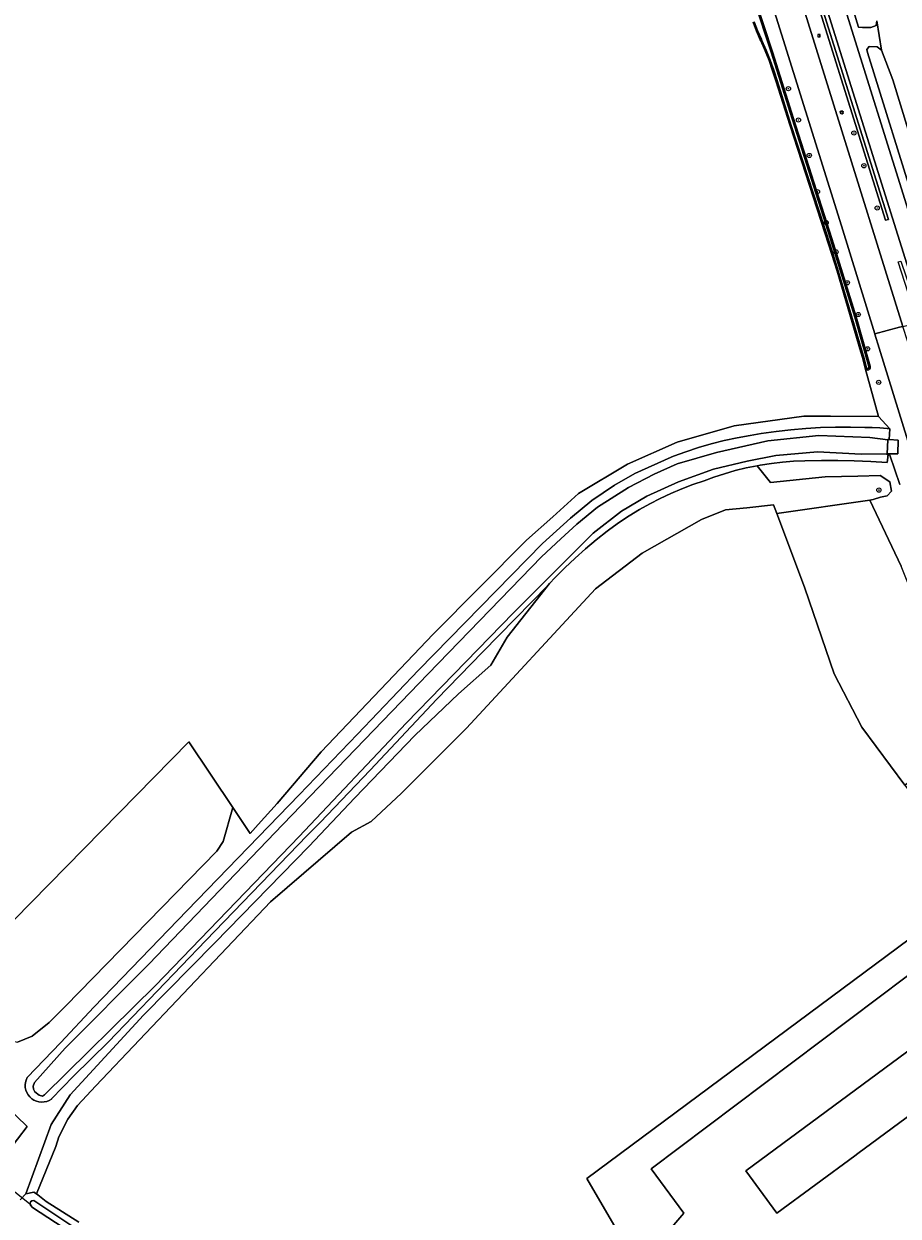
# Model space of a CAD drawing. Header units: metres. Extents: x 168032 to 180145, y 382923 to 399665.
# Tile 206 of 256: x 170911 to 171078, y 396004 to 396230. Entities that reach past the tile are written whole.
import ezdxf
from ezdxf.enums import TextEntityAlignment as Align

# ---------------------------------------------------------------- set-up
doc = ezdxf.new("R2010")
doc.units = ezdxf.units.M
doc.layers.get('0').update_dxf_attribs({"color": 8, "lineweight": 18})
for name, color, linetype, lineweight in [('B-WE-GR-BEPLANTING_CULTUUR_BOSPLANTSOEN-GV', 8, 'Continuous', 18), ('B-WE-GR-BOOM-S', 8, 'Continuous', 18), ('B-WE-GR-BOS_LOOF-GV', 8, 'Continuous', 18), ('B-WE-GR-BOUWLAND-GV', 8, 'Continuous', 18), ('B-WE-GR-GROENVOORZIENING-GV', 8, 'Continuous', 18), ('B-WE-GR-HAAG-GV', 8, 'Continuous', 18), ('B-WE-IE-MEUBILAIR_WEGMEUBILAIR-S', 8, 'Continuous', 25), ('B-WE-KL-ET_LS_OV_LICHTMAST-S', 8, 'Continuous', 18), ('B-WE-KW-KUNSTWERK_DUIKER-G', 8, 'Continuous', 18), ('B-WE-KW-KUNSTWERK_STUW-GV', 8, 'Continuous', 18), ('B-WE-OG-BEBOUWING-GV', 8, 'Continuous', 18), ('B-WE-OG-TERREIN_CULTUURSCHEIDING-GV', 8, 'Continuous', 18), ('B-WE-OG-TERREIN_ERF-GV', 8, 'Continuous', 18), ('B-WE-OG-WATER_GREPPEL-GV', 8, 'Continuous', 18), ('B-WE-OG-WATER_SLOOT-GV', 8, 'Continuous', 18), ('B-WE-OG-WEG-GV', 8, 'Continuous', 18), ('B-WE-VH-VERHARDING_ASFALT-GV', 8, 'Continuous', 18)]:
    doc.layers.add(name, color=color, linetype=linetype, lineweight=lineweight)
doc.styles.add('NLCS-ISO', font='NLCS-ISO.ttf')

# ---------------------------------------------------------------- blocks, each defined once
blk = doc.blocks.new('SIE-WEG_VERKEERSBORD-SO')
at = {"color": 0, "linetype": 'ByBlock', "lineweight": 18}
blk.add_lwpolyline([(-1.125, -1.125), (1.125, -1.125), (1.125, 1.125), (-1.125, 1.125)], close=True, dxfattribs=at)
at = {"color": 0, "linetype": 'ByBlock', "lineweight": 18, "style": 'NLCS-ISO'}
blk.add_text('vb', height=1.5, dxfattribs=at).set_placement((0, 0), align=Align.MIDDLE_CENTER)
blk = doc.blocks.new('SKL-ET_OV_LICHTMAST-SO')
at = {"color": 0, "linetype": 'ByBlock', "lineweight": 18}
for points in [[(-1.2, 0), (-2, 0)], [(-1.4, 1.4), (-0.9, 0.9)], [(0, 2), (0, 1.2)], [(0.9, 0.9), (1.4, 1.4)], [(2, 0), (1.2, 0)], [(-1.4, -1.4), (-0.9, -0.9)], [(0, -1.2), (0, -2)], [(0.9, -0.9), (1.4, -1.4)]]:
    blk.add_lwpolyline(points, dxfattribs=at)
blk.add_circle((0, 0), 1, dxfattribs=at)
blk = doc.blocks.new('SGR-BOOM_01-SO')
at = {"linetype": 'ByBlock', "lineweight": 18}
h = blk.add_hatch(color=0, dxfattribs=at)
h.dxf.hatch_style = 1
edge = h.paths.add_edge_path()
edge.add_arc((0, 0), 0.25, 0, 360)
at = {"color": 0, "linetype": 'ByBlock', "lineweight": 18}
for radius in [2, 0.25]:
    blk.add_circle((0, 0), radius, dxfattribs=at)

msp = doc.modelspace()

# ---------------------------------------------------------------- linework, layer by layer
at = {"layer": 'B-WE-GR-BEPLANTING_CULTUUR_BOSPLANTSOEN-GV', "flags": 128}
msp.add_lwpolyline([(171078.042, 396142.746), (171076.16, 396148.326), (171075.843, 396148.342), (171075.655, 396146.904), (171072.529, 396147.084), (171069.397, 396147.205), (171066.261, 396147.268), (171063.123, 396147.274), (171059.986, 396147.221), (171057.853, 396147.151), (171055.73, 396146.984), (171053.615, 396146.738), (171051.511, 396146.412), (171050.9, 396146.302), (171053.456, 396143.127), (171063.831, 396144.19), (171070.043, 396144.318), (171074.312, 396144.427), (171076.154, 396143.228), (171076.505, 396141.476), (171075.65, 396140.594), (171074.373, 396140.327), (171072.964, 396139.874), (171072.344, 396139.721), (171078.323, 396127.203)], dxfattribs=at)
msp.add_lwpolyline([(171054.637, 396137.223), (171072.344, 396139.721), (171072.964, 396139.874), (171074.373, 396140.327), (171075.65, 396140.594), (171076.505, 396141.476), (171076.154, 396143.228), (171074.312, 396144.427), (171070.043, 396144.318), (171063.831, 396144.19), (171053.456, 396143.127), (171050.9, 396146.302), (171048.815, 396145.874), (171046.746, 396145.369), (171044.699, 396144.786), (171042.674, 396144.126), (171040.81, 396143.443), (171038.682, 396142.711), (171036.581, 396141.904), (171034.511, 396141.023), (171032.473, 396140.068), (171030.47, 396139.042), (171028.505, 396137.945), (171026.58, 396136.779), (171024.698, 396135.546), (171022.86, 396134.246), (171022.345, 396133.863), (171020.263, 396132.214), (171018.232, 396130.504), (171016.254, 396128.733), (171014.329, 396126.904), (171012.461, 396125.017), (171011.408, 396123.901), (171003.368, 396113.678), (171000.233, 396108.374), (170994.054, 396102.897), (170985.803, 396094.953), (170974.377, 396083.111), (170965.598, 396073.858), (170947.732, 396055.551), (170934.157, 396041.806), (170920.204, 396026.651), (170916.605, 396021.001), (170911.732, 396007.801), (170913.287, 396008.141), (170913.793, 396007.807), (170917.477, 396016.796), (170918.047, 396018.645), (170919.776, 396022.009), (170921.566, 396024.622), (170925.095, 396028.33), (170958.291, 396063.35), (170973.754, 396076.574), (170977.443, 396078.607), (170983.251, 396084.015), (170995.626, 396096.397), (171020.167, 396122.87), (171029.037, 396129.691), (171040.305, 396136.08), (171044.876, 396137.901), (171048.933, 396138.288), (171053.996, 396138.848)], close=True, dxfattribs=at)
at = {"layer": 'B-WE-GR-BOS_LOOF-GV', "flags": 128}
msp.add_lwpolyline([(170949.284, 396074.852), (170951.143, 396081.295), (170942.788, 396093.798), (170902.801, 396053.143), (170904.583, 396048.17), (170906.717, 396046.841), (170907.651, 396043.562), (170907.212, 396040.525), (170907.134, 396039.093), (170907.949, 396037.169), (170910.148, 396036.657), (170912.951, 396037.818), (170916.193, 396040.397), (170919.282, 396043.475), (170948.093, 396072.999)], close=True, dxfattribs=at)
at = {"layer": 'B-WE-GR-BOUWLAND-GV', "flags": 128}
for points in [[(170902.801, 396053.143), (170942.788, 396093.798), (170951.143, 396081.295), (170954.458, 396076.334), (170955.985, 396078.067), (170959.584, 396082.029), (170967.945, 396091.88), (170989.283, 396114.273), (171007.022, 396132.158), (171012.003, 396136.592), (171016.946, 396141.027), (171026.216, 396146.625), (171035.703, 396150.806), (171046.547, 396153.891), (171059.768, 396155.713), (171064.894, 396155.749), (171073.998, 396155.635), (171071.491, 396164.841), (171070.933, 396166.889), (171070.658, 396167.901), (171066.105, 396183.284), (171064.578, 396188.251), (171057.167, 396210.963), (171054.456, 396219.504), (171053.849, 396221.441), (171053.168, 396223.353), (171052.414, 396225.237), (171051.588, 396227.091), (171051.476, 396227.329), (171050.766, 396228.968), (171050.13, 396230.637)], [(171073.652, 396230.914), (171074.588, 396225.345), (171076.706, 396219.687), (171082.296, 396201.476)], [(171079.004, 396085.553), (171070.848, 396096.6), (171065.553, 396106.686), (171060.005, 396122.986), (171054.956, 396136.413), (171054.637, 396137.223), (171053.996, 396138.848), (171048.933, 396138.288), (171044.876, 396137.901), (171040.305, 396136.08), (171029.037, 396129.691), (171020.167, 396122.87), (170995.626, 396096.397), (170983.251, 396084.015), (170977.443, 396078.607), (170973.754, 396076.574), (170958.291, 396063.35), (170925.095, 396028.33), (170921.566, 396024.622), (170919.776, 396022.009), (170918.047, 396018.645), (170917.477, 396016.796), (170913.793, 396007.807), (170914.054, 396007.635), (170915.626, 396006.338), (170921.831, 396002.44)], [(171040.343, 395973.286), (171018.532, 396010.745), (171084.048, 396059.376)]]:
    msp.add_lwpolyline(points, dxfattribs=at)
at = {"layer": 'B-WE-GR-GROENVOORZIENING-GV', "flags": 128}
msp.add_lwpolyline([(171031.231, 396335.52), (171030.711, 396335.379), (171075.354, 396193.003), (171075.873, 396193.144)], close=True, dxfattribs=at)
at = {"layer": 'B-WE-GR-HAAG-GV', "flags": 128}
msp.add_lwpolyline([(171031.231, 396335.52), (171030.711, 396335.379), (171075.354, 396193.003), (171075.873, 396193.144)], close=True, dxfattribs=at)
at = {"layer": 'B-WE-KW-KUNSTWERK_DUIKER-G', "flags": 128}
msp.add_lwpolyline([(170902.914, 396013.511), (170912.744, 396005.699)], dxfattribs=at)
at = {"layer": 'B-WE-KW-KUNSTWERK_STUW-GV', "flags": 128}
msp.add_lwpolyline([(171076.027, 396151.267), (171075.801, 396151.278), (171075.799, 396151.236), (171075.665, 396148.532), (171077.687, 396148.588), (171077.73, 396151.131)], close=True, dxfattribs=at)
at = {"layer": 'B-WE-OG-BEBOUWING-GV', "flags": 128}
msp.add_lwpolyline([(171090.869, 396030.845), (171094.88, 396033.835), (171090.489, 396039.72), (171088.899, 396041.851), (171087.787, 396041.022), (171084.895, 396038.865), (171048.739, 396012.155), (171054.681, 396004.111), (171069.497, 396015.056), (171070.075, 396015.483)], close=True, dxfattribs=at)
at = {"layer": 'B-WE-OG-TERREIN_CULTUURSCHEIDING-GV', "flags": 128}
for points in [[(171029.494, 396355.252), (171092.57, 396153.591)], [(171081.204, 396194.999), (171071.901, 396224.896), (171071.804, 396225.476), (171072.214, 396226.032), (171073.732, 396225.961), (171074.588, 396225.345), (171073.652, 396230.914), (171073.543, 396230.025), (171072.571, 396229.623), (171070.986, 396229.634), (171070.178, 396229.726), (171065.187, 396246.136)], [(170910.683, 396006.685), (170911.732, 396007.801), (170916.605, 396021.001), (170920.204, 396026.651), (170934.157, 396041.806), (170947.732, 396055.551), (170965.598, 396073.858), (170974.377, 396083.111), (170985.803, 396094.953), (170994.054, 396102.897), (171000.233, 396108.374), (171003.368, 396113.678), (171011.408, 396123.901), (171011.138, 396123.609), (170998.619, 396110.816), (170989.976, 396101.902), (170977.252, 396088.382), (170967.738, 396078.41), (170966.416, 396077.092), (170966.289, 396076.966), (170965.295, 396075.974), (170945.979, 396056.002), (170927.515, 396036.745), (170920.844, 396030.202), (170916.643, 396025.845), (170916.627, 396025.834), (170916.195, 396025.576), (170915.728, 396025.39), (170915.238, 396025.28), (170914.736, 396025.249), (170914.251, 396025.296), (170913.764, 396025.421), (170913.303, 396025.622), (170912.88, 396025.894), (170912.505, 396026.229), (170912.188, 396026.619), (170911.937, 396027.055), (170911.758, 396027.524), (170911.655, 396028.016), (170911.632, 396028.519), (170911.677, 396028.957), (170911.803, 396029.444), (170912.004, 396029.905), (170918.427, 396036.576), (170924.679, 396043.306), (170931.836, 396050.746), (170942.477, 396061.694), (170963.778, 396083.702), (170974.839, 396095.217), (170986.483, 396107.432), (171010.074, 396131.509), (171015.387, 396136.297), (171019.467, 396139.676), (171023.791, 396142.623), (171027.614, 396144.811), (171034.534, 396147.923), (171034.971, 396148.119), (171037.349, 396148.97), (171039.752, 396149.745), (171042.179, 396150.444), (171044.626, 396151.066), (171047.091, 396151.611), (171049.573, 396152.078), (171051.701, 396152.415), (171054.51, 396152.818), (171057.33, 396153.142), (171060.158, 396153.386), (171062.991, 396153.551), (171065.828, 396153.635), (171068.666, 396153.64), (171071.401, 396153.569), (171072.823, 396153.583), (171074.243, 396153.518), (171075.657, 396153.372), (171076.13, 396153.306), (171073.998, 396155.635), (171064.894, 396155.749), (171059.768, 396155.713), (171046.547, 396153.891), (171035.703, 396150.806), (171026.216, 396146.625), (171016.946, 396141.027), (171012.003, 396136.592), (171007.022, 396132.158), (170989.283, 396114.273), (170967.945, 396091.88), (170959.584, 396082.029), (170955.985, 396078.067), (170954.458, 396076.334), (170951.143, 396081.295), (170949.284, 396074.852), (170948.093, 396072.999), (170919.282, 396043.475), (170916.193, 396040.397), (170912.951, 396037.818), (170910.148, 396036.657)], [(171033.138, 395999.703), (171036.991, 396004.137), (171030.713, 396012.539), (171084.65, 396053.161), (171084.231, 396053.696), (171094.281, 396061.214), (171095.101, 396061.419), (171096.05, 396061.352), (171096.791, 396061.854), (171110.753, 396071.117), (171091.665, 396094.06), (171084.954, 396089.151), (171084.739, 396089.596), (171083.689, 396088.745), (171079.004, 396085.553), (171080.826, 396083.085), (171094.968, 396066.979), (171084.048, 396059.376), (171018.532, 396010.745), (171040.343, 395973.286)], [(170907.892, 396024.616), (170912.001, 396020.594), (170906.448, 396013.384)]]:
    msp.add_lwpolyline(points, dxfattribs=at)
at = {"layer": 'B-WE-OG-TERREIN_ERF-GV', "flags": 128}
for points in [[(171092.96, 396102.621), (171091.315, 396099.525), (171089.795, 396098.453), (171089.588, 396098.991), (171089.355, 396099.574), (171078.323, 396127.203), (171072.344, 396139.721), (171054.637, 396137.223), (171054.956, 396136.413), (171060.005, 396122.986), (171065.553, 396106.686), (171070.848, 396096.6), (171079.004, 396085.553), (171083.689, 396088.745), (171084.739, 396089.596), (171094.829, 396097.192), (171095.197, 396096.643)], [(171095.197, 396096.643), (171094.431, 396096.083), (171091.665, 396094.06), (171110.753, 396071.117), (171096.791, 396061.854), (171096.05, 396061.352), (171095.101, 396061.419), (171094.281, 396061.214), (171084.231, 396053.696), (171084.65, 396053.161), (171030.713, 396012.539), (171036.991, 396004.137), (171033.138, 395999.703)]]:
    msp.add_lwpolyline(points, dxfattribs=at)
msp.add_lwpolyline([(171088.899, 396041.851), (171090.489, 396039.72), (171094.88, 396033.835), (171090.869, 396030.845), (171070.075, 396015.483), (171069.497, 396015.056), (171054.681, 396004.111), (171048.739, 396012.155), (171084.895, 396038.865), (171087.787, 396041.022)], close=True, dxfattribs=at)
at = {"layer": 'B-WE-OG-WATER_GREPPEL-GV', "flags": 128}
msp.add_lwpolyline([(171065.187, 396246.136), (171070.178, 396229.726), (171070.986, 396229.634), (171072.571, 396229.623), (171073.543, 396230.025), (171073.652, 396230.914)], dxfattribs=at)
msp.add_lwpolyline([(171074.588, 396225.345), (171073.732, 396225.961), (171072.214, 396226.032), (171071.804, 396225.476), (171071.901, 396224.896), (171081.204, 396194.999), (171082.922, 396195.187), (171083.401, 396195.867), (171083.523, 396197.011), (171082.296, 396201.476), (171076.706, 396219.687)], close=True, dxfattribs=at)
at = {"layer": 'B-WE-OG-WATER_SLOOT-GV', "flags": 128}
for points in [[(171050.13, 396230.637), (171050.766, 396228.968), (171051.476, 396227.329), (171051.588, 396227.091), (171052.414, 396225.237), (171053.168, 396223.353), (171053.849, 396221.441), (171054.456, 396219.504), (171057.167, 396210.963), (171064.578, 396188.251), (171066.105, 396183.284), (171070.658, 396167.901), (171070.933, 396166.889), (171071.491, 396164.841), (171071.501, 396164.814), (171071.606, 396164.649), (171071.769, 396164.539), (171071.961, 396164.502), (171072.153, 396164.544), (171072.312, 396164.659), (171072.413, 396164.827), (171072.44, 396165.022), (171072.385, 396165.215), (171069.722, 396174.611), (171065.12, 396189.5), (171057.852, 396212.33), (171053.805, 396225.044), (171050.655, 396234.631)], [(171050.404, 396234.552), (171053.554, 396224.963), (171057.601, 396212.25), (171064.869, 396189.421), (171069.469, 396174.536), (171072.132, 396165.143), (171072.171, 396165.003), (171072.159, 396164.917), (171072.114, 396164.841), (171072.043, 396164.79), (171071.958, 396164.771), (171071.872, 396164.788), (171071.799, 396164.837), (171071.739, 396164.908), (171071.181, 396166.956), (171070.905, 396167.971), (171066.351, 396183.358), (171064.823, 396188.329), (171057.411, 396211.042), (171054.701, 396219.581), (171054.092, 396221.522), (171053.408, 396223.444), (171052.65, 396225.337), (171051.821, 396227.198), (171051.71, 396227.435), (171051.004, 396229.065), (171050.372, 396230.723)], [(171050.372, 396230.723), (171051.004, 396229.065), (171051.71, 396227.435), (171051.821, 396227.198), (171052.65, 396225.337), (171053.408, 396223.444), (171054.092, 396221.522), (171054.701, 396219.581), (171057.411, 396211.042), (171064.823, 396188.329), (171066.351, 396183.358), (171070.905, 396167.971), (171071.181, 396166.956), (171071.739, 396164.908), (171071.799, 396164.837), (171071.872, 396164.788), (171071.958, 396164.771), (171072.043, 396164.79), (171072.114, 396164.841), (171072.159, 396164.917), (171072.171, 396165.003), (171072.132, 396165.143), (171069.469, 396174.536), (171064.869, 396189.421), (171057.601, 396212.25), (171053.554, 396224.963), (171050.404, 396234.552)], [(170906.448, 396013.384), (170912.001, 396020.594), (170907.892, 396024.616)], [(170921.831, 396002.44), (170915.626, 396006.338), (170914.054, 396007.635), (170913.793, 396007.807), (170913.287, 396008.141), (170911.732, 396007.801), (170910.683, 396006.685)], [(170920.323, 396000.469), (170913.001, 396005.197), (170912.635, 396005.631), (170912.566, 396005.94), (170912.676, 396006.266), (170912.93, 396006.462), (170913.298, 396006.505), (170920.89, 396001.44)]]:
    msp.add_lwpolyline(points, dxfattribs=at)
for points in [[(170919.269, 396035.502), (170935.165, 396051.471), (170960.649, 396078.024), (170988.285, 396106.699), (171009.876, 396128.958), (171013.526, 396132.405), (171016.571, 396135.211), (171020.551, 396138.413), (171026.403, 396142.15), (171031.293, 396144.676), (171035.671, 396146.686), (171043.2, 396148.793), (171052.921, 396151.003), (171062.67, 396152.04), (171072.332, 396151.665), (171075.799, 396151.236), (171075.801, 396151.278), (171076.027, 396151.267), (171076.13, 396153.306), (171075.657, 396153.372), (171074.243, 396153.518), (171072.823, 396153.583), (171071.401, 396153.569), (171068.666, 396153.64), (171065.828, 396153.635), (171062.991, 396153.551), (171060.158, 396153.386), (171057.33, 396153.142), (171054.51, 396152.818), (171051.701, 396152.415), (171049.573, 396152.078), (171047.091, 396151.611), (171044.626, 396151.066), (171042.179, 396150.444), (171039.752, 396149.745), (171037.349, 396148.97), (171034.971, 396148.119), (171034.534, 396147.923), (171027.614, 396144.811), (171023.791, 396142.623), (171019.467, 396139.676), (171015.387, 396136.297), (171010.074, 396131.509), (170986.483, 396107.432), (170974.839, 396095.217), (170963.778, 396083.702), (170942.477, 396061.694), (170931.836, 396050.746), (170924.679, 396043.306), (170918.427, 396036.576), (170912.004, 396029.905), (170911.803, 396029.444), (170911.677, 396028.957), (170911.632, 396028.519), (170911.655, 396028.016), (170911.758, 396027.524), (170911.937, 396027.055), (170912.188, 396026.619), (170912.505, 396026.229), (170912.88, 396025.894), (170913.303, 396025.622), (170913.764, 396025.421), (170914.251, 396025.296), (170914.736, 396025.249), (170915.238, 396025.28), (170915.728, 396025.39), (170916.195, 396025.576), (170916.627, 396025.834), (170916.643, 396025.845), (170920.844, 396030.202), (170927.515, 396036.745), (170945.979, 396056.002), (170965.295, 396075.974), (170966.289, 396076.966), (170966.416, 396077.092), (170967.738, 396078.41), (170977.252, 396088.382), (170989.976, 396101.902), (170998.619, 396110.816), (171011.138, 396123.609), (171011.408, 396123.901), (171012.461, 396125.017), (171014.329, 396126.904), (171016.254, 396128.733), (171018.232, 396130.504), (171020.263, 396132.214), (171022.345, 396133.863), (171022.86, 396134.246), (171024.698, 396135.546), (171026.58, 396136.779), (171028.505, 396137.945), (171030.47, 396139.042), (171032.473, 396140.068), (171034.511, 396141.023), (171036.581, 396141.904), (171038.682, 396142.711), (171040.81, 396143.443), (171042.674, 396144.126), (171044.699, 396144.786), (171046.746, 396145.369), (171048.815, 396145.874), (171050.9, 396146.302), (171051.511, 396146.412), (171053.615, 396146.738), (171055.73, 396146.984), (171057.853, 396147.151), (171059.986, 396147.221), (171063.123, 396147.274), (171066.261, 396147.268), (171069.397, 396147.205), (171072.529, 396147.084), (171075.655, 396146.904), (171075.843, 396148.342), (171075.656, 396148.351), (171075.665, 396148.532), (171070.723, 396148.479), (171062.41, 396148.943), (171054.452, 396148.245), (171049.019, 396147.147), (171042.621, 396145.612), (171035.938, 396143.262), (171029.906, 396140.492), (171025.1, 396137.647), (171019.682, 396133.46), (171004.545, 396118.338), (170984.132, 396097.321), (170963.763, 396075.757), (170936.444, 396047.424), (170915.292, 396026.631), (170914.956, 396026.407), (170914.315, 396026.546), (170913.46, 396027.216), (170913.208, 396027.742), (170913.125, 396028.312), (170913.434, 396028.962)], [(171075.665, 396148.532), (171075.799, 396151.236), (171072.332, 396151.665), (171062.67, 396152.04), (171052.921, 396151.003), (171043.2, 396148.793), (171035.671, 396146.686), (171031.293, 396144.676), (171026.403, 396142.15), (171020.551, 396138.413), (171016.571, 396135.211), (171013.526, 396132.405), (171009.876, 396128.958), (170988.285, 396106.699), (170960.649, 396078.024), (170935.165, 396051.471), (170919.269, 396035.502), (170913.434, 396028.962), (170913.125, 396028.312), (170913.208, 396027.742), (170913.46, 396027.216), (170914.315, 396026.546), (170914.956, 396026.407), (170915.292, 396026.631), (170936.444, 396047.424), (170963.763, 396075.757), (170984.132, 396097.321), (171004.545, 396118.338), (171019.682, 396133.46), (171025.1, 396137.647), (171029.906, 396140.492), (171035.938, 396143.262), (171042.621, 396145.612), (171049.019, 396147.147), (171054.452, 396148.245), (171062.41, 396148.943), (171070.723, 396148.479)], [(170921.521, 395999.671), (170922.131, 396000.622), (170920.89, 396001.44), (170913.298, 396006.505), (170912.93, 396006.462), (170912.676, 396006.266), (170912.566, 396005.94), (170912.635, 396005.631), (170913.001, 396005.197), (170920.323, 396000.469)]]:
    msp.add_lwpolyline(points, close=True, dxfattribs=at)
at = {"layer": 'B-WE-OG-WEG-GV', "flags": 128}
for points in [[(171031.887, 396336.033), (171029.601, 396337.252), (171027.634, 396336.676), (171036.4, 396308.616), (171042.15, 396289.85), (171045.429, 396279.33), (171047.636, 396272.249), (171049.697, 396265.638), (171052.379, 396257.035), (171078.632, 396172.801), (171081.514, 396173.502), (171077.752, 396185.069), (171078.266, 396185.237), (171082.171, 396173.662), (171082.596, 396173.765), (171082.82, 396173.82)], [(171030.711, 396335.379), (171031.231, 396335.52), (171075.873, 396193.144), (171075.354, 396193.003)]]:
    msp.add_lwpolyline(points, close=True, dxfattribs=at)
for points in [[(171079.571, 396151.026), (171074.153, 396168.662), (171073.314, 396171.346), (171073.298, 396171.397), (171066.928, 396191.948), (171048.679, 396250.337)], [(171050.655, 396234.631), (171053.805, 396225.044), (171057.852, 396212.33), (171065.12, 396189.5), (171069.722, 396174.611), (171072.385, 396165.215), (171072.44, 396165.022), (171072.413, 396164.827), (171072.312, 396164.659), (171072.153, 396164.544), (171071.961, 396164.502), (171071.769, 396164.539), (171071.606, 396164.649), (171071.501, 396164.814), (171071.491, 396164.841), (171073.998, 396155.635), (171076.13, 396153.306), (171076.027, 396151.267), (171077.73, 396151.131), (171077.687, 396148.588), (171075.665, 396148.532), (171075.656, 396148.351), (171075.843, 396148.342), (171076.16, 396148.326), (171078.042, 396142.746)]]:
    msp.add_lwpolyline(points, dxfattribs=at)
at = {"layer": 'B-WE-VH-VERHARDING_ASFALT-GV', "flags": 128}
for points in [[(171025.833, 396355.551), (171030.129, 396341.714), (171031.887, 396336.033), (171082.82, 396173.82), (171088.926, 396154.181), (171089.021, 396153.831), (171091.983, 396153.63), (171092.57, 396153.591), (171029.494, 396355.252)], [(171091.949, 396131.124), (171090.493, 396135.616), (171089.224, 396140.164), (171086.606, 396148.214), (171085.735, 396150.891), (171084.005, 396156.212), (171079.589, 396169.871), (171078.632, 396172.801), (171077.979, 396172.629), (171073.298, 396171.397), (171073.314, 396171.346), (171074.153, 396168.662), (171079.571, 396151.026), (171080.413, 396148.285), (171081.08, 396146.112), (171083.515, 396138.187), (171083.958, 396136.651)]]:
    msp.add_lwpolyline(points, dxfattribs=at)
msp.add_lwpolyline([(171052.379, 396257.035), (171047.09, 396255.386), (171048.679, 396250.337), (171066.928, 396191.948), (171073.298, 396171.397), (171077.979, 396172.629), (171078.632, 396172.801)], close=True, dxfattribs=at)

# ---------------------------------------------------------------- block references
at = {"layer": 'B-WE-GR-BOOM-S', "xscale": 0.2, "yscale": 0.2, "zscale": 0.2}
for p in [(171056.857, 396218.028), (171058.766, 396212.048), (171069.311, 396209.587), (171060.826, 396205.314), (171071.22, 396203.353), (171062.384, 396198.43), (171073.75, 396195.33), (171064.042, 396192.551), (171065.902, 396186.973), (171068.062, 396181.094), (171070.173, 396175.064), (171071.932, 396168.531), (171074.042, 396162.15), (171074.07, 396141.665)]:
    msp.add_blockref('SGR-BOOM_01-SO', p, dxfattribs=at)
at = {"layer": 'B-WE-IE-MEUBILAIR_WEGMEUBILAIR-S', "xscale": 0.2, "yscale": 0.2, "zscale": 0.2}
msp.add_blockref('SIE-WEG_VERKEERSBORD-SO', (171062.65, 396228.075), dxfattribs=at)
at = {"layer": 'B-WE-KL-ET_LS_OV_LICHTMAST-S', "xscale": 0.2, "yscale": 0.2, "zscale": 0.2}
msp.add_blockref('SKL-ET_OV_LICHTMAST-SO', (171067.005, 396213.526), dxfattribs=at)

doc.saveas('drawing.dxf')
